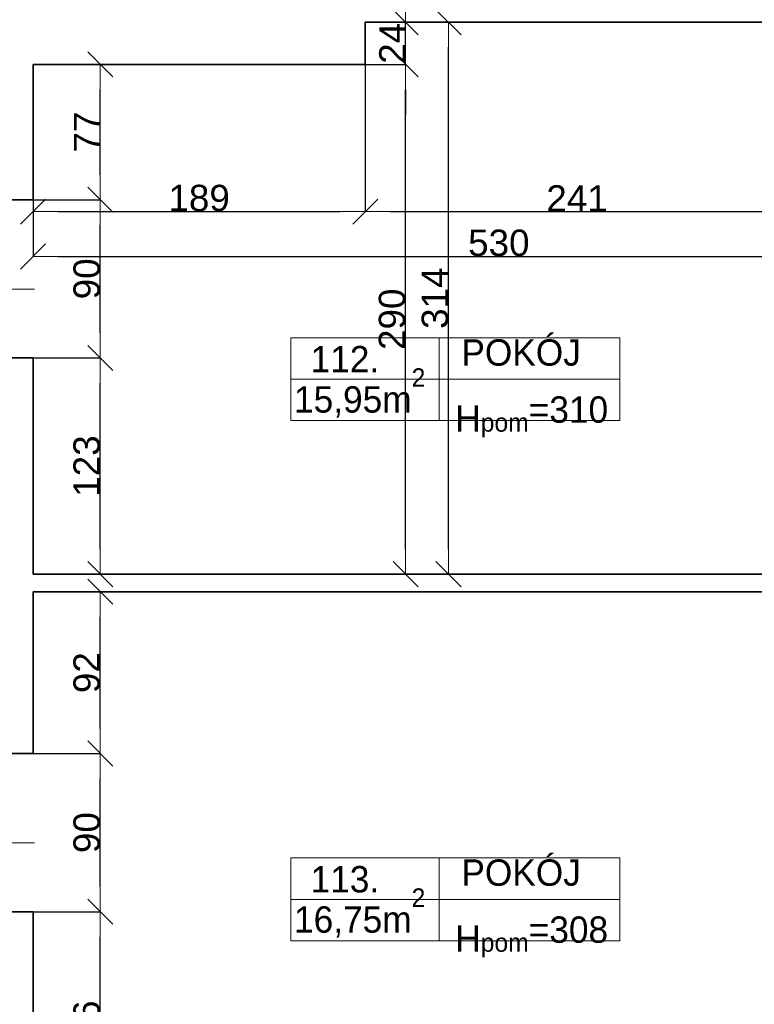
# Model space of a CAD drawing. Header units: metres. Extents: x 7506757 to 756746378, y 5735207 to 582114514.
# Tile 75 of 256: x 7552488 to 7556667, y 5858052 to 5863654. Entities that reach past the tile are written whole.
import ezdxf

# ---------------------------------------------------------------- set-up
doc = ezdxf.new("R2010")
doc.units = ezdxf.units.M
doc.header["$MEASUREMENT"] = 0
doc.header["$PDMODE"] = 2
doc.layers.get('0').update_dxf_attribs({"color": 250, "linetype": 'CONTINUOUS', "lineweight": 100, "plot": 0})
doc.layers.get('Defpoints').update_dxf_attribs({"linetype": 'CONTINUOUS'})
for name, color, linetype, lineweight in [('2D - Ogolne46', 7, 'CONTINUOUS', 18), ('7 - linia widok1', 7, 'CONTINUOUS', 13), ('M_OCIANA6', 5, 'CONTINUOUS', 35), ('M_OPISY141', 7, 'CONTINUOUS', 0), ('opis1', 7, 'CONTINUOUS', 13)]:
    doc.layers.add(name, color=color, linetype=linetype, lineweight=lineweight)
doc.layers.add('PWYMIAR', color=7, linetype='CONTINUOUS')
doc.styles.add('GENERATED_STYLE_1', font='arial.ttf')
doc.styles.add('GENERATED_STYLE_2', font='txt')
doc.dimstyles.new('GENERATED_STYLE__1', dxfattribs={"dimtxt": 150, "dimasz": 142.5, "dimexe": 0.18, "dimexo": 0, "dimgap": 0.09, "dimtad": 1, "dimdec": 0, "dimlfac": 0.1, "dimzin": 0, "dimdsep": 46, "dimtxsty": 'GENERATED_STYLE_1', "dimblk": 'ARROWHEAD_6', "dimblk1": 'ARROWHEAD_6', "dimblk2": 'ARROWHEAD_6', "dimcen": 0.09, "dimclrd": 251, "dimclre": 251, "dimclrt": 7, "dimazin": 0, "dimtfac": 1, "dimtdec": 4, "dimtmove": 0, "dimatfit": 3, "dimfxl": 0, "dimtolj": 1, "dimtzin": 0, "dimarcsym": 0})
doc.dimstyles.new('GENERATED_STYLE__2', dxfattribs={"dimtxt": 150, "dimasz": 142.5, "dimexe": 0.18, "dimexo": 0, "dimgap": 0.09, "dimtad": 1, "dimtih": 1, "dimtoh": 1, "dimdec": 0, "dimlfac": 0.1, "dimzin": 0, "dimdsep": 46, "dimtxsty": 'GENERATED_STYLE_1', "dimblk": 'ARROWHEAD_6', "dimblk1": 'ARROWHEAD_6', "dimblk2": 'ARROWHEAD_6', "dimcen": 0.09, "dimclrd": 251, "dimclre": 251, "dimclrt": 7, "dimazin": 0, "dimtfac": 1, "dimtdec": 4, "dimtmove": 0, "dimatfit": 3, "dimfxl": 0, "dimtolj": 1, "dimtzin": 0, "dimarcsym": 0})
doc.dimstyles.new('GENERATED_STYLE__3', dxfattribs={"dimtxt": 150, "dimasz": 142.5, "dimexe": 0.18, "dimexo": 0, "dimgap": 0.09, "dimtad": 1, "dimdec": 0, "dimlfac": 0.1, "dimzin": 0, "dimdsep": 46, "dimtxsty": 'GENERATED_STYLE_1', "dimblk": 'ARROWHEAD_6', "dimblk1": 'ARROWHEAD_6', "dimblk2": 'ARROWHEAD_6', "dimcen": 0.09, "dimclrd": 251, "dimclre": 251, "dimclrt": 7, "dimazin": 0, "dimtfac": 1, "dimtdec": 4, "dimtmove": 2, "dimatfit": 3, "dimfxl": 0, "dimtolj": 1, "dimtzin": 0, "dimarcsym": 0})

# ---------------------------------------------------------------- blocks, each defined once
blk = doc.blocks.new('ARROWHEAD_6')
at = {"color": 0, "linetype": 'Continuous', "lineweight": 0}
for p, q in [((-0.5, -0.5), (0.5, 0.5)), ((0, 0), (-1, 0))]:
    blk.add_line(p, q, dxfattribs=at)
blk = doc.blocks.new('*D4778')
at = {"layer": 'Defpoints', "color": 0, "linetype": 'Continuous', "transparency": 16777216}
for p in [(7552563.4, 5858579.1), (7552945.9, 5858579.1), (7552563.4, 5857219.1)]:
    blk.add_point(p, dxfattribs=at)
at = {"layer": 'PWYMIAR', "color": 251, "linetype": 'Continuous', "lineweight": -2, "transparency": 16777216}
for p, q in [((7552563.4, 5858579.1), (7552946.1, 5858579.1)), ((7552945.9, 5857361.6), (7552945.9, 5858436.6)), ((7552563.4, 5857219.1), (7552946.1, 5857219.1))]:
    blk.add_line(p, q, dxfattribs=at)
at = {"layer": 'PWYMIAR', "color": 251, "linetype": 'Continuous', "lineweight": -2, "transparency": 16777216, "xscale": 142.5, "yscale": 142.5, "zscale": 142.5}
for p, rotation in [((7552945.9, 5858579.1), 90), ((7552945.9, 5857219.1), 270)]:
    blk.add_blockref('ARROWHEAD_6', p, dxfattribs=dict(at, rotation=rotation))
at = {"layer": 'PWYMIAR', "color": 7, "linetype": 'Continuous', "lineweight": 13, "transparency": 16777216, "insert": (7552869.2, 5857899.1), "char_height": 150, "attachment_point": 5, "rotation": 90, "style": 'GENERATED_STYLE_1'}
blk.add_mtext('\\A1;136', dxfattribs=at)
blk = doc.blocks.new('*D4779')
at = {"layer": 'Defpoints', "color": 0, "linetype": 'Continuous', "transparency": 16777216}
for p in [(7552563.4, 5859479.1), (7552945.9, 5859479.1), (7552563.4, 5858579.1)]:
    blk.add_point(p, dxfattribs=at)
at = {"layer": 'PWYMIAR', "color": 251, "linetype": 'Continuous', "lineweight": -2, "transparency": 16777216}
for p, q in [((7552563.4, 5859479.1), (7552946.1, 5859479.1)), ((7552945.9, 5858721.6), (7552945.9, 5859336.6)), ((7552563.4, 5858579.1), (7552946.1, 5858579.1))]:
    blk.add_line(p, q, dxfattribs=at)
at = {"layer": 'PWYMIAR', "color": 251, "linetype": 'Continuous', "lineweight": -2, "transparency": 16777216, "xscale": 142.5, "yscale": 142.5, "zscale": 142.5}
for p, rotation in [((7552945.9, 5859479.1), 90), ((7552945.9, 5858579.1), 270)]:
    blk.add_blockref('ARROWHEAD_6', p, dxfattribs=dict(at, rotation=rotation))
at = {"layer": 'PWYMIAR', "color": 7, "linetype": 'Continuous', "lineweight": 13, "transparency": 16777216, "insert": (7552869.2, 5859029.1), "char_height": 150, "attachment_point": 5, "rotation": 90, "style": 'GENERATED_STYLE_1'}
blk.add_mtext('\\A1;90', dxfattribs=at)
blk = doc.blocks.new('*D4780')
at = {"layer": 'Defpoints', "color": 0, "linetype": 'Continuous', "transparency": 16777216}
for p in [(7552563.4, 5860399.2), (7552945.9, 5860399.2), (7552563.4, 5859479.1)]:
    blk.add_point(p, dxfattribs=at)
at = {"layer": 'PWYMIAR', "color": 251, "linetype": 'Continuous', "lineweight": -2, "transparency": 16777216}
for p, q in [((7552563.4, 5860399.2), (7552946.1, 5860399.2)), ((7552945.9, 5859621.6), (7552945.9, 5860256.7)), ((7552563.4, 5859479.1), (7552946.1, 5859479.1))]:
    blk.add_line(p, q, dxfattribs=at)
at = {"layer": 'PWYMIAR', "color": 251, "linetype": 'Continuous', "lineweight": -2, "transparency": 16777216, "xscale": 142.5, "yscale": 142.5, "zscale": 142.5}
for p, rotation in [((7552945.9, 5860399.2), 90), ((7552945.9, 5859479.1), 270)]:
    blk.add_blockref('ARROWHEAD_6', p, dxfattribs=dict(at, rotation=rotation))
at = {"layer": 'PWYMIAR', "color": 7, "linetype": 'Continuous', "lineweight": 13, "transparency": 16777216, "insert": (7552869.2, 5859939.1), "char_height": 150, "attachment_point": 5, "rotation": 90, "style": 'GENERATED_STYLE_1'}
blk.add_mtext('\\A1;92', dxfattribs=at)
blk = doc.blocks.new('*D4781')
at = {"layer": 'Defpoints', "color": 0, "linetype": 'Continuous', "transparency": 16777216}
for p in [(7552563.4, 5861729.2), (7552945.9, 5861729.2), (7552563.4, 5860499.2)]:
    blk.add_point(p, dxfattribs=at)
at = {"layer": 'PWYMIAR', "color": 251, "linetype": 'Continuous', "lineweight": -2, "transparency": 16777216}
for p, q in [((7552563.4, 5861729.2), (7552946.1, 5861729.2)), ((7552945.9, 5860641.7), (7552945.9, 5861586.7)), ((7552563.4, 5860499.2), (7552946.1, 5860499.2))]:
    blk.add_line(p, q, dxfattribs=at)
at = {"layer": 'PWYMIAR', "color": 251, "linetype": 'Continuous', "lineweight": -2, "transparency": 16777216, "xscale": 142.5, "yscale": 142.5, "zscale": 142.5}
for p, rotation in [((7552945.9, 5861729.2), 90), ((7552945.9, 5860499.2), 270)]:
    blk.add_blockref('ARROWHEAD_6', p, dxfattribs=dict(at, rotation=rotation))
at = {"layer": 'PWYMIAR', "color": 7, "linetype": 'Continuous', "lineweight": 13, "transparency": 16777216, "insert": (7552869.2, 5861114.2), "char_height": 150, "attachment_point": 5, "rotation": 90, "style": 'GENERATED_STYLE_1'}
blk.add_mtext('\\A1;123', dxfattribs=at)
blk = doc.blocks.new('*D4782')
at = {"layer": 'Defpoints', "color": 0, "linetype": 'Continuous', "transparency": 16777216}
for p in [(7552563.4, 5862629.2), (7552945.9, 5862629.2), (7552563.4, 5861729.2)]:
    blk.add_point(p, dxfattribs=at)
at = {"layer": 'PWYMIAR', "color": 251, "linetype": 'Continuous', "lineweight": -2, "transparency": 16777216}
for p, q in [((7552563.4, 5862629.2), (7552946.1, 5862629.2)), ((7552945.9, 5861871.7), (7552945.9, 5862486.7)), ((7552563.4, 5861729.2), (7552946.1, 5861729.2))]:
    blk.add_line(p, q, dxfattribs=at)
at = {"layer": 'PWYMIAR', "color": 251, "linetype": 'Continuous', "lineweight": -2, "transparency": 16777216, "xscale": 142.5, "yscale": 142.5, "zscale": 142.5}
for p, rotation in [((7552945.9, 5862629.2), 90), ((7552945.9, 5861729.2), 270)]:
    blk.add_blockref('ARROWHEAD_6', p, dxfattribs=dict(at, rotation=rotation))
at = {"layer": 'PWYMIAR', "color": 7, "linetype": 'Continuous', "lineweight": 13, "transparency": 16777216, "insert": (7552869.2, 5862179.2), "char_height": 150, "attachment_point": 5, "rotation": 90, "style": 'GENERATED_STYLE_1'}
blk.add_mtext('\\A1;90', dxfattribs=at)
blk = doc.blocks.new('*D4783')
at = {"layer": 'Defpoints', "color": 0, "linetype": 'Continuous', "transparency": 16777216}
for p in [(7552563.4, 5863399.2), (7552945.9, 5863399.2), (7552563.4, 5862629.2)]:
    blk.add_point(p, dxfattribs=at)
at = {"layer": 'PWYMIAR', "color": 251, "linetype": 'Continuous', "lineweight": -2, "transparency": 16777216}
for p, q in [((7552563.4, 5863399.2), (7552946.1, 5863399.2)), ((7552945.9, 5862771.7), (7552945.9, 5863256.7)), ((7552563.4, 5862629.2), (7552946.1, 5862629.2))]:
    blk.add_line(p, q, dxfattribs=at)
at = {"layer": 'PWYMIAR', "color": 251, "linetype": 'Continuous', "lineweight": -2, "transparency": 16777216, "xscale": 142.5, "yscale": 142.5, "zscale": 142.5}
for p, rotation in [((7552945.9, 5863399.2), 90), ((7552945.9, 5862629.2), 270)]:
    blk.add_blockref('ARROWHEAD_6', p, dxfattribs=dict(at, rotation=rotation))
at = {"layer": 'PWYMIAR', "color": 7, "linetype": 'Continuous', "lineweight": 13, "transparency": 16777216, "insert": (7552870.8, 5863014.2), "char_height": 150, "attachment_point": 5, "rotation": 90, "style": 'GENERATED_STYLE_1'}
blk.add_mtext('\\A1;77', dxfattribs=at)
blk = doc.blocks.new('*D4793')
at = {"layer": 'Defpoints', "color": 0, "linetype": 'Continuous', "transparency": 16777216}
for p in [(7552563.4, 5863399.2), (7554453.4, 5863399.2), (7554453.4, 5862561.5)]:
    blk.add_point(p, dxfattribs=at)
at = {"layer": 'PWYMIAR', "color": 251, "linetype": 'Continuous', "lineweight": -2, "transparency": 16777216}
for p, q in [((7552563.4, 5863399.2), (7552563.4, 5862561.4)), ((7554453.4, 5863399.2), (7554453.4, 5862561.4)), ((7552705.9, 5862561.5), (7554310.9, 5862561.5))]:
    blk.add_line(p, q, dxfattribs=at)
at = {"layer": 'PWYMIAR', "color": 251, "linetype": 'Continuous', "lineweight": -2, "transparency": 16777216, "xscale": 142.5, "yscale": 142.5, "zscale": 142.5, "rotation": 180}
blk.add_blockref('ARROWHEAD_6', (7552563.4, 5862561.5), dxfattribs=at)
at = {"layer": 'PWYMIAR', "color": 251, "linetype": 'Continuous', "lineweight": -2, "transparency": 16777216, "xscale": 142.5, "yscale": 142.5, "zscale": 142.5}
blk.add_blockref('ARROWHEAD_6', (7554453.4, 5862561.5), dxfattribs=at)
at = {"layer": 'PWYMIAR', "color": 7, "linetype": 'Continuous', "lineweight": 13, "transparency": 16777216, "insert": (7553508.4, 5862638.2), "char_height": 150, "attachment_point": 5, "style": 'GENERATED_STYLE_1'}
blk.add_mtext('\\A1;189', dxfattribs=at)
blk = doc.blocks.new('*D4794')
at = {"layer": 'Defpoints', "color": 0, "linetype": 'Continuous', "transparency": 16777216}
for p in [(7556863.4, 5863489.2), (7554453.4, 5863399.2), (7556863.4, 5862561.5)]:
    blk.add_point(p, dxfattribs=at)
at = {"layer": 'PWYMIAR', "color": 251, "linetype": 'Continuous', "lineweight": -2, "transparency": 16777216}
for p, q in [((7556863.4, 5863489.2), (7556863.4, 5862561.4)), ((7554453.4, 5863399.2), (7554453.4, 5862561.4)), ((7554595.9, 5862561.5), (7556720.9, 5862561.5))]:
    blk.add_line(p, q, dxfattribs=at)
at = {"layer": 'PWYMIAR', "color": 251, "linetype": 'Continuous', "lineweight": -2, "transparency": 16777216, "xscale": 142.5, "yscale": 142.5, "zscale": 142.5, "rotation": 180}
blk.add_blockref('ARROWHEAD_6', (7554453.4, 5862561.5), dxfattribs=at)
at = {"layer": 'PWYMIAR', "color": 251, "linetype": 'Continuous', "lineweight": -2, "transparency": 16777216, "xscale": 142.5, "yscale": 142.5, "zscale": 142.5}
blk.add_blockref('ARROWHEAD_6', (7556863.4, 5862561.5), dxfattribs=at)
at = {"layer": 'PWYMIAR', "color": 7, "linetype": 'Continuous', "lineweight": 13, "transparency": 16777216, "insert": (7555658.4, 5862636.9), "char_height": 150, "attachment_point": 5, "style": 'GENERATED_STYLE_1'}
blk.add_mtext('\\A1;241', dxfattribs=at)
blk = doc.blocks.new('*D4797')
at = {"layer": 'Defpoints', "color": 0, "linetype": 'Continuous', "transparency": 16777216}
for p in [(7552563.4, 5863399.2), (7557863.4, 5863239.2), (7557863.4, 5862306.5)]:
    blk.add_point(p, dxfattribs=at)
at = {"layer": 'PWYMIAR', "color": 251, "linetype": 'Continuous', "lineweight": -2, "transparency": 16777216}
for p, q in [((7552563.4, 5863399.2), (7552563.4, 5862306.4)), ((7557863.4, 5863239.2), (7557863.4, 5862306.4)), ((7552705.9, 5862306.5), (7557720.9, 5862306.5))]:
    blk.add_line(p, q, dxfattribs=at)
at = {"layer": 'PWYMIAR', "color": 251, "linetype": 'Continuous', "lineweight": -2, "transparency": 16777216, "xscale": 142.5, "yscale": 142.5, "zscale": 142.5, "rotation": 180}
blk.add_blockref('ARROWHEAD_6', (7552563.4, 5862306.5), dxfattribs=at)
at = {"layer": 'PWYMIAR', "color": 251, "linetype": 'Continuous', "lineweight": -2, "transparency": 16777216, "xscale": 142.5, "yscale": 142.5, "zscale": 142.5}
blk.add_blockref('ARROWHEAD_6', (7557863.4, 5862306.5), dxfattribs=at)
at = {"layer": 'PWYMIAR', "color": 7, "linetype": 'Continuous', "lineweight": 13, "transparency": 16777216, "insert": (7555213.4, 5862383.3), "char_height": 150, "attachment_point": 5, "style": 'GENERATED_STYLE_1'}
blk.add_mtext('\\A1;530', dxfattribs=at)
blk = doc.blocks.new('*D4798')
at = {"layer": 'Defpoints', "color": 0, "linetype": 'Continuous', "transparency": 16777216}
for p in [(7554453.4, 5863399.2), (7554683.1, 5863399.2), (7552563.4, 5860499.2)]:
    blk.add_point(p, dxfattribs=at)
at = {"layer": 'PWYMIAR', "color": 251, "linetype": 'Continuous', "lineweight": -2, "transparency": 16777216}
for p, q in [((7554453.4, 5863399.2), (7554683.2, 5863399.2)), ((7554683.1, 5860641.7), (7554683.1, 5863256.7)), ((7552563.4, 5860499.2), (7554683.2, 5860499.2))]:
    blk.add_line(p, q, dxfattribs=at)
at = {"layer": 'PWYMIAR', "color": 251, "linetype": 'Continuous', "lineweight": -2, "transparency": 16777216, "xscale": 142.5, "yscale": 142.5, "zscale": 142.5}
for p, rotation in [((7554683.1, 5863399.2), 90), ((7554683.1, 5860499.2), 270)]:
    blk.add_blockref('ARROWHEAD_6', p, dxfattribs=dict(at, rotation=rotation))
at = {"layer": 'PWYMIAR', "color": 7, "linetype": 'Continuous', "lineweight": 13, "transparency": 16777216, "insert": (7554606.4, 5861949.2), "char_height": 150, "attachment_point": 5, "rotation": 90, "style": 'GENERATED_STYLE_1'}
blk.add_mtext('\\A1;290', dxfattribs=at)
blk = doc.blocks.new('*D4799')
at = {"layer": 'Defpoints', "color": 0, "linetype": 'Continuous', "transparency": 16777216}
for p in [(7554453.4, 5863639.2), (7554683.1, 5863639.2), (7554453.4, 5863399.2)]:
    blk.add_point(p, dxfattribs=at)
at = {"layer": 'PWYMIAR', "color": 251, "linetype": 'Continuous', "lineweight": -2, "transparency": 16777216}
for p, q in [((7554683.1, 5863781.7), (7554683.1, 5863924.2)), ((7554453.4, 5863639.2), (7554683.2, 5863639.2)), ((7554683.1, 5863399.2), (7554683.1, 5863639.2)), ((7554453.4, 5863399.2), (7554683.2, 5863399.2)), ((7554683.1, 5863256.7), (7554683.1, 5863114.2))]:
    blk.add_line(p, q, dxfattribs=at)
at = {"layer": 'PWYMIAR', "color": 251, "linetype": 'Continuous', "lineweight": -2, "transparency": 16777216, "xscale": 142.5, "yscale": 142.5, "zscale": 142.5}
for p, rotation in [((7554683.1, 5863639.2), 270), ((7554683.1, 5863399.2), 90)]:
    blk.add_blockref('ARROWHEAD_6', p, dxfattribs=dict(at, rotation=rotation))
at = {"layer": 'PWYMIAR', "color": 7, "linetype": 'Continuous', "lineweight": 13, "transparency": 16777216, "insert": (7554607.7, 5863519.2), "char_height": 150, "attachment_point": 5, "rotation": 90, "style": 'GENERATED_STYLE_1'}
blk.add_mtext('\\A1;24', dxfattribs=at)
blk = doc.blocks.new('*D4800')
at = {"layer": 'Defpoints', "color": 0, "linetype": 'Continuous', "transparency": 16777216}
for p in [(7554453.4, 5863639.2), (7554927.2, 5863639.2), (7552563.4, 5860499.2)]:
    blk.add_point(p, dxfattribs=at)
at = {"layer": 'PWYMIAR', "color": 251, "linetype": 'Continuous', "lineweight": -2, "transparency": 16777216}
for p, q in [((7554453.4, 5863639.2), (7554927.4, 5863639.2)), ((7554927.2, 5860641.7), (7554927.2, 5863496.7)), ((7552563.4, 5860499.2), (7554927.4, 5860499.2))]:
    blk.add_line(p, q, dxfattribs=at)
at = {"layer": 'PWYMIAR', "color": 251, "linetype": 'Continuous', "lineweight": -2, "transparency": 16777216, "xscale": 142.5, "yscale": 142.5, "zscale": 142.5}
for p, rotation in [((7554927.2, 5863639.2), 90), ((7554927.2, 5860499.2), 270)]:
    blk.add_blockref('ARROWHEAD_6', p, dxfattribs=dict(at, rotation=rotation))
at = {"layer": 'PWYMIAR', "color": 7, "linetype": 'Continuous', "lineweight": 13, "transparency": 16777216, "insert": (7554850.5, 5862069.2), "char_height": 150, "attachment_point": 5, "rotation": 90, "style": 'GENERATED_STYLE_1'}
blk.add_mtext('\\A1;314', dxfattribs=at)

msp = doc.modelspace()

# ---------------------------------------------------------------- linework, layer by layer
at = {"layer": '7 - linia widok1', "linetype": 'Continuous'}
for p, q in [((7552572.2, 5862120.2), (7552047.7, 5862120.2)), ((7552572.2, 5858970.2), (7552047.7, 5858970.2))]:
    msp.add_line(p, q, dxfattribs=at)
at = {"layer": 'M_OCIANA6', "linetype": 'Continuous'}
for p, q in [((7556863.4, 5863639.2), (7554453.4, 5863639.2)), ((7554453.4, 5863639.2), (7554453.4, 5863399.2)), ((7554453.4, 5863399.2), (7552563.4, 5863399.2)), ((7552563.4, 5863399.2), (7552563.4, 5862629.2)), ((7552133.4, 5862629.2), (7552563.4, 5862629.2)), ((7552133.4, 5861729.2), (7552563.4, 5861729.2)), ((7552563.4, 5861729.2), (7552563.4, 5860499.2)), ((7557863.4, 5860499.2), (7552563.4, 5860499.2)), ((7552563.4, 5860399.2), (7552563.4, 5859479.1)), ((7557863.4, 5860399.2), (7552563.4, 5860399.2)), ((7552133.4, 5859479.1), (7552563.4, 5859479.1)), ((7552133.4, 5858579.1), (7552563.4, 5858579.1)), ((7552563.4, 5858579.1), (7552563.4, 5857219.1))]:
    msp.add_line(p, q, dxfattribs=at)
at = {"layer": 'M_OPISY141', "linetype": 'Continuous'}
for p, q in [((7554030, 5861843.6), (7555901, 5861843.6)), ((7554030, 5861372.5), (7554030, 5861843.6)), ((7554874.6, 5861843.6), (7554874.6, 5861372.5)), ((7555901, 5861843.6), (7555901, 5861372.5)), ((7554030, 5861608.1), (7555901, 5861608.1)), ((7555901, 5861372.5), (7554030, 5861372.5)), ((7554030, 5858885), (7555901, 5858885)), ((7554030, 5858413.9), (7554030, 5858885)), ((7554874.6, 5858885), (7554874.6, 5858413.9)), ((7555901, 5858885), (7555901, 5858413.9)), ((7554030, 5858649.4), (7555901, 5858649.4)), ((7555901, 5858413.9), (7554030, 5858413.9))]:
    msp.add_line(p, q, dxfattribs=at)

# ---------------------------------------------------------------- texts
at = {"layer": '2D - Ogolne46', "linetype": 'Continuous', "char_height": 150, "attachment_point": 7, "style": 'GENERATED_STYLE_2'}
for s, insert in [('{15,95m\\A1{\\H0.7x;\\S2^  ;}}', (7554048.2, 5861390.4)), ('{16,75m\\A1{\\H0.7x;\\S2^  ;}}', (7554048.2, 5858431.8))]:
    msp.add_mtext(s, dxfattribs=dict(at, insert=insert))
at = {"layer": 'opis1', "linetype": 'Continuous', "char_height": 150, "attachment_point": 1, "style": 'GENERATED_STYLE_2'}
for s, insert in [('{POKÓJ}', (7555000.2, 5861835.3)), ('{112.}', (7554142.5, 5861797.4)), ('{H\\A1{\\H0.7x;\\S ^ pom;}=310}', (7554965.5, 5861561.8)), ('{POKÓJ}', (7555000.2, 5858876.7)), ('{113.}', (7554142.5, 5858838.7)), ('{H\\A1{\\H0.7x;\\S ^ pom;}=308}', (7554965.5, 5858603.2))]:
    msp.add_mtext(s, dxfattribs=dict(at, insert=insert))

# ---------------------------------------------------------------- dimensions: what is measured, and where the dimension line sits
at = {"layer": 'PWYMIAR', "color": 251, "linetype": 'Continuous', "lineweight": 13}
for base, p1, p2, dimstyle, picture, middle in [((7554683.1, 5863639.2), (7554453.4, 5863399.2), (7554453.4, 5863639.2), 'GENERATED_STYLE__3', '*D4799', (7554607.7, 5863519.2)), ((7554927.2, 5863639.2), (7552563.4, 5860499.2), (7554453.4, 5863639.2), 'GENERATED_STYLE__1', '*D4800', (7554850.5, 5862069.2)), ((7552945.9, 5863399.2), (7552563.4, 5862629.2), (7552563.4, 5863399.2), 'GENERATED_STYLE__1', '*D4783', (7552870.8, 5863014.2)), ((7554683.1, 5863399.2), (7552563.4, 5860499.2), (7554453.4, 5863399.2), 'GENERATED_STYLE__1', '*D4798', (7554606.4, 5861949.2)), ((7552945.9, 5862629.2), (7552563.4, 5861729.2), (7552563.4, 5862629.2), 'GENERATED_STYLE__1', '*D4782', (7552869.2, 5862179.2)), ((7552945.9, 5861729.2), (7552563.4, 5860499.2), (7552563.4, 5861729.2), 'GENERATED_STYLE__1', '*D4781', (7552869.2, 5861114.2)), ((7552945.9, 5860399.2), (7552563.4, 5859479.1), (7552563.4, 5860399.2), 'GENERATED_STYLE__1', '*D4780', (7552869.2, 5859939.1)), ((7552945.9, 5859479.1), (7552563.4, 5858579.1), (7552563.4, 5859479.1), 'GENERATED_STYLE__1', '*D4779', (7552869.2, 5859029.1)), ((7552945.9, 5858579.1), (7552563.4, 5857219.1), (7552563.4, 5858579.1), 'GENERATED_STYLE__3', '*D4778', (7552869.2, 5857899.1))]:
    dim = msp.add_linear_dim(base=base, p1=p1, p2=p2, angle=90, dimstyle=dimstyle, dxfattribs=at)
    dim.commit()
    dim.dimension.update_dxf_attribs({"geometry": picture, "text_midpoint": middle})
for base, p1, p2, picture, middle in [((7556863.4, 5862561.5), (7554453.4, 5863399.2), (7556863.4, 5863489.2), '*D4794', (7555658.4, 5862636.9)), ((7554453.4, 5862561.5), (7552563.4, 5863399.2), (7554453.4, 5863399.2), '*D4793', (7553508.4, 5862638.2)), ((7557863.4, 5862306.5), (7552563.4, 5863399.2), (7557863.4, 5863239.2), '*D4797', (7555213.4, 5862383.3))]:
    dim = msp.add_linear_dim(base=base, p1=p1, p2=p2, dimstyle='GENERATED_STYLE__2', dxfattribs=at)
    dim.commit()
    dim.dimension.update_dxf_attribs({"geometry": picture, "text_midpoint": middle})

doc.saveas('drawing.dxf')
